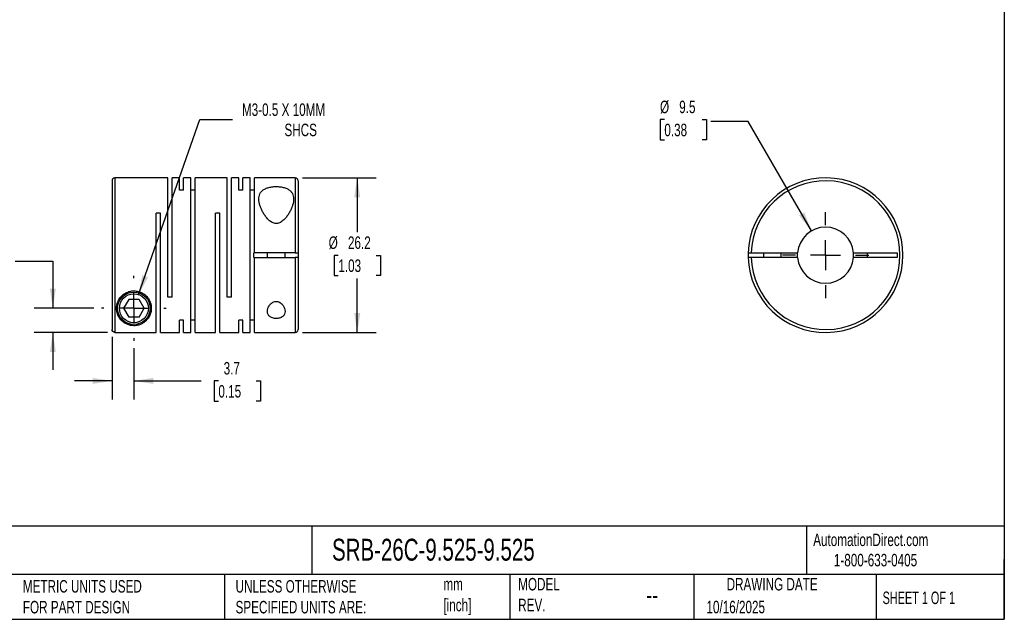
# Model space of a CAD drawing. Header units: millimetres. Extents: x 6 to 273, y 6 to 210.
# Tile 2 of 3: x 106 to 273, y 6 to 108. Entities that reach past the tile are written whole.
import ezdxf

# ---------------------------------------------------------------- set-up
doc = ezdxf.new("R2010")
doc.units = ezdxf.units.MM
doc.linetypes.add('SLD-Center', pattern=[19.05, 15.24, -1.27, 1.27, -1.27])
doc.linetypes.add('SLD-Solid', pattern=[0])
doc.layers.add('CENTER', color=40, linetype='SLD-Center')
doc.layers.add('DIMENSIONS', color=140, linetype='SLD-Solid', lineweight=25)
doc.layers.add('TEXT', color=140, linetype='SLD-Solid', lineweight=25)
doc.styles.add('SLDTEXTSTYLE0', font='TXT', dxfattribs={"width": 0.7})
doc.styles.add('SLDTEXTSTYLE1', font='TXT', dxfattribs={"width": 0.65})
doc.dimstyles.new('SLDDIMSTYLE0', dxfattribs={"dimtxt": 2.158008, "dimasz": 3.302, "dimexe": 0, "dimexo": 0.0625, "dimgap": 0.539502, "dimtad": 0, "dimtih": 1, "dimtoh": 1, "dimdec": 1, "dimrnd": 1e-09, "dimzin": 12, "dimdsep": 46, "dimtxsty": 'SLDTEXTSTYLE0', "dimsah": 1, "dimcen": 0.09, "dimadec": 0, "dimazin": 3, "dimtfac": 1, "dimtdec": 1, "dimtmove": 0, "dimatfit": 0, "dimfxl": 0, "dimfrac": 2, "dimtolj": 1, "dimtzin": 12, "dimarcsym": 0})
doc.dimstyles.new('SLDDIMSTYLE1', dxfattribs={"dimtxt": 2.158008, "dimasz": 3.302, "dimexe": 0, "dimexo": 0.0625, "dimgap": 0.539502, "dimtad": 0, "dimtih": 1, "dimtoh": 1, "dimdec": 1, "dimrnd": 1e-09, "dimzin": 12, "dimdsep": 46, "dimtxsty": 'SLDTEXTSTYLE0', "dimsah": 1, "dimcen": 0, "dimadec": 0, "dimazin": 3, "dimtfac": 1, "dimtdec": 1, "dimtofl": 0, "dimtmove": 0, "dimatfit": 3, "dimfxl": 0, "dimfrac": 2, "dimtolj": 1, "dimtzin": 12, "dimarcsym": 0})
doc.dimstyles.new('SLDDIMSTYLE2', dxfattribs={"dimtxt": 2.158008, "dimasz": 3.302, "dimexe": 0, "dimexo": 0.0625, "dimgap": 0.539502, "dimtad": 0, "dimtih": 1, "dimtoh": 1, "dimdec": 1, "dimrnd": 1e-09, "dimzin": 12, "dimdsep": 46, "dimtxsty": 'SLDTEXTSTYLE0', "dimsah": 1, "dimcen": 0.09, "dimadec": 0, "dimazin": 3, "dimtfac": 1, "dimtdec": 1, "dimtofl": 0, "dimtmove": 0, "dimatfit": 3, "dimfxl": 0, "dimfrac": 2, "dimtolj": 1, "dimtzin": 12, "dimarcsym": 0})
doc.dimstyles.new('SLDDIMSTYLE3', dxfattribs={"dimtxt": 2.158008, "dimasz": 3.302, "dimexe": 0, "dimexo": 0.0625, "dimgap": 0.539502, "dimtad": 0, "dimtih": 1, "dimtoh": 1, "dimdec": 1, "dimrnd": 1e-09, "dimzin": 12, "dimdsep": 46, "dimtxsty": 'SLDTEXTSTYLE0', "dimsah": 1, "dimcen": 0, "dimadec": 0, "dimazin": 3, "dimtfac": 1, "dimtdec": 1, "dimtofl": 0, "dimtmove": 0, "dimatfit": 3, "dimfxl": 0, "dimfrac": 2, "dimtolj": 1, "dimtzin": 12, "dimarcsym": 0})

# ---------------------------------------------------------------- blocks, each defined once
blk = doc.blocks.new('_D')
at = {"layer": 'DIMENSIONS'}
for p, q in [((121.95, 54.19), (121.95, 43.57)), ((125.65, 52.29), (125.65, 43.57)), ((121.95, 46.74), (115.6, 46.74)), ((125.65, 46.74), (137.03, 46.74)), ((139.96, 46.74), (139.23, 46.74)), ((139.23, 46.74), (139.23, 43.31)), ((146.37, 46.74), (147.09, 46.74)), ((147.09, 46.74), (147.09, 43.31)), ((139.23, 43.31), (139.96, 43.31)), ((147.09, 43.31), (146.37, 43.31))]:
    blk.add_line(p, q, dxfattribs=at)
for points in [[(121.95, 46.74), (118.65, 47.25), (118.65, 46.24)], [(125.65, 46.74), (128.95, 46.24), (128.95, 47.25)]]:
    blk.add_solid(points, dxfattribs=at)
at = {"layer": 'DIMENSIONS', "char_height": 2.117, "attachment_point": 1, "style": 'SLDTEXTSTYLE0'}
for s, insert in [('3.7', (140.85, 49.95)), ('0.15', (139.96, 46.04))]:
    blk.add_mtext(s, dxfattribs=dict(at, insert=insert))
blk = doc.blocks.new('_D_1')
at = {"layer": 'DIMENSIONS'}
for p, q in [((95.27, 67.06), (94.54, 67.06)), ((94.54, 67.06), (94.54, 63.63)), ((101.68, 67.06), (102.41, 67.06)), ((102.41, 67.06), (102.41, 63.63)), ((105.57, 67.06), (111.92, 67.06)), ((111.92, 67.06), (111.92, 59.05)), ((94.54, 63.63), (95.27, 63.63)), ((102.41, 63.63), (101.68, 63.63)), ((118.89, 59.05), (108.75, 59.05)), ((121.18, 54.96), (108.75, 54.96)), ((111.92, 54.96), (111.92, 48.61))]:
    blk.add_line(p, q, dxfattribs=at)
for points in [[(111.92, 59.05), (112.43, 62.35), (111.42, 62.35)], [(111.92, 54.96), (111.42, 51.65), (112.43, 51.65)]]:
    blk.add_solid(points, dxfattribs=at)
at = {"layer": 'DIMENSIONS', "char_height": 2.117, "attachment_point": 1, "style": 'SLDTEXTSTYLE0'}
for s, insert in [('4.1', (96.17, 70.27)), ('0.16', (95.27, 66.35))]:
    blk.add_mtext(s, dxfattribs=dict(at, insert=insert))
blk = doc.blocks.new('_D_2')
at = {"layer": 'DIMENSIONS'}
for p, q in [((126.46, 61.36), (136.81, 91.03)), ((136.81, 91.03), (142.37, 91.03))]:
    blk.add_line(p, q, dxfattribs=at)
blk.add_solid([(126.46, 61.36), (128.03, 64.31), (127.07, 64.65)], dxfattribs=at)
at = {"layer": 'DIMENSIONS', "attachment_point": 1, "style": 'SLDTEXTSTYLE0'}
for s, insert, char_height in [('M3-0.5 X 10MM', (143.95, 93.76), 2.1167), ('SHCS', (151.15, 90.33), 2.117)]:
    blk.add_mtext(s, dxfattribs=dict(at, insert=insert, char_height=char_height))
blk = doc.blocks.new('_D_3')
at = {"layer": 'DIMENSIONS'}
for p, q in [((154.22, 81.15), (166.66, 81.15)), ((163.48, 81.15), (163.48, 71.94)), ((160.27, 68.02), (159.55, 68.02)), ((159.55, 68.02), (159.55, 64.59)), ((166.69, 68.02), (167.41, 68.02)), ((167.41, 68.02), (167.41, 64.59)), ((159.55, 64.59), (160.27, 64.59)), ((163.48, 54.95), (163.48, 64.11)), ((167.41, 64.59), (166.69, 64.59)), ((154.22, 54.95), (166.66, 54.95))]:
    blk.add_line(p, q, dxfattribs=at)
for points in [[(163.48, 81.15), (162.97, 77.85), (163.99, 77.85)], [(163.48, 54.95), (163.99, 58.25), (162.97, 58.25)]]:
    blk.add_solid(points, dxfattribs=at)
at = {"layer": 'DIMENSIONS', "char_height": 2.117, "attachment_point": 1, "style": 'SLDTEXTSTYLE0'}
for s, insert in [('%%c', (158.64, 71.23)), ('26.2', (161.9, 71.23)), ('1.03', (160.27, 67.32))]:
    blk.add_mtext(s, dxfattribs=dict(at, insert=insert))
blk = doc.blocks.new('SW_CENTERMARKSYMBOL_0')
at = {"layer": 'CENTER', "color": 0}
for p, q in [((0, 5.08), (0, 5.49)), ((0, 0), (0, 2.54)), ((-5.08, 0), (-5.49, 0)), ((0, 0), (-2.54, 0)), ((0, 0), (0, -2.54)), ((0, 0), (2.54, 0)), ((5.08, 0), (5.49, 0)), ((0, -5.08), (0, -5.49))]:
    blk.add_line(p, q, dxfattribs=at)
blk = doc.blocks.new('_D_4')
at = {"layer": 'DIMENSIONS'}
for p, q in [((215.48, 91.02), (214.75, 91.02)), ((214.75, 91.02), (214.75, 87.59)), ((221.89, 91.02), (222.61, 91.02)), ((222.61, 91.02), (222.61, 87.59)), ((229.69, 90.72), (223.34, 90.72)), ((240.39, 72.18), (229.69, 90.72)), ((214.75, 87.59), (215.48, 87.59)), ((222.61, 87.59), (221.89, 87.59))]:
    blk.add_line(p, q, dxfattribs=at)
blk.add_solid([(240.39, 72.18), (239.18, 75.29), (238.3, 74.78)], dxfattribs=at)
at = {"layer": 'DIMENSIONS', "char_height": 2.117, "attachment_point": 1, "style": 'SLDTEXTSTYLE0'}
for s, insert in [('%%c', (214.75, 94.23)), ('9.5', (218, 94.23)), ('0.38', (215.48, 90.32))]:
    blk.add_mtext(s, dxfattribs=dict(at, insert=insert))
blk = doc.blocks.new('SW_CENTERMARKSYMBOL_1')
at = {"layer": 'CENTER', "color": 0}
for p, q in [((0, 5.08), (0, 7.3025)), ((0, 0), (0, 2.54)), ((-5.08, 0), (-7.3025, 0)), ((0, 0), (-2.54, 0)), ((0, 0), (0, -2.54)), ((0, 0), (2.54, 0)), ((5.08, 0), (7.3025, 0)), ((0, -5.08), (0, -7.3025))]:
    blk.add_line(p, q, dxfattribs=at)

msp = doc.modelspace()

# ---------------------------------------------------------------- linework, layer by layer
for p, q in [((121.95, 80.65), (121.95, 55.46)), ((131.4, 81.15), (122.45, 81.15)), ((122.45, 81.15), (122.45, 54.96)), ((131.4, 60.95), (131.4, 81.15)), ((133.35, 81.15), (132.11, 81.15)), ((132.11, 60.95), (132.11, 81.15)), ((133.35, 79.06), (133.35, 81.15)), ((135.3, 81.15), (134.06, 81.15)), ((134.06, 79.06), (134.06, 81.15)), ((135.3, 54.95), (135.3, 81.15)), ((141.45, 81.15), (136.01, 81.15)), ((136.01, 54.95), (136.01, 81.15)), ((141.45, 60.95), (141.45, 81.15)), ((143.4, 81.15), (142.16, 81.15)), ((142.16, 60.95), (142.16, 81.15)), ((143.4, 79.06), (143.4, 81.15)), ((145.35, 81.15), (144.11, 81.15)), ((144.11, 79.06), (144.11, 81.15)), ((145.35, 54.95), (145.35, 81.15)), ((152.95, 81.15), (146.06, 81.15)), ((146.06, 68.43), (146.06, 81.15)), ((152.95, 81.15), (152.95, 68.43)), ((153.45, 80.65), (153.45, 68.43)), ((134.06, 79.06), (133.35, 79.06)), ((136.01, 79.06), (135.3, 79.06)), ((144.11, 79.06), (143.4, 79.06)), ((146.06, 79.06), (145.35, 79.06)), ((130.16, 75.15), (129.45, 75.15)), ((129.45, 54.96), (129.45, 75.15)), ((130.16, 54.95), (130.16, 75.15)), ((140.21, 75.15), (139.5, 75.15)), ((139.5, 54.95), (139.5, 75.15)), ((140.21, 54.95), (140.21, 75.15)), ((145.95, 67.68), (145.95, 68.43)), ((146.06, 68.43), (145.95, 68.43)), ((152.95, 68.43), (146.06, 68.43)), ((148.25, 68.43), (148.25, 67.68)), ((151.25, 67.68), (151.25, 68.43)), ((153.45, 68.43), (153.45, 67.68)), ((230.18, 68.43), (238.03, 68.43)), ((232.28, 68.43), (232.28, 67.68)), ((235.28, 67.68), (235.28, 68.43)), ((238.01, 68.05), (238.03, 68.43)), ((247.52, 68.43), (254.88, 68.43)), ((249.88, 67.68), (249.88, 68.43)), ((254.88, 68.43), (254.88, 67.68)), ((145.95, 67.68), (146.06, 67.68)), ((146.06, 54.95), (146.06, 67.68)), ((146.06, 67.68), (152.95, 67.68)), ((152.95, 67.68), (152.95, 54.95)), ((153.45, 67.68), (153.45, 55.45)), ((238.03, 67.68), (230.18, 67.68)), ((238.03, 67.68), (238.01, 68.05)), ((254.88, 67.68), (247.52, 67.68)), ((124.79, 60.55), (123.92, 59.05)), ((126.52, 60.55), (124.79, 60.55)), ((127.38, 59.05), (126.52, 60.55)), ((132.11, 60.95), (131.4, 60.95)), ((142.16, 60.95), (141.45, 60.95)), ((123.92, 59.05), (124.79, 57.55)), ((126.52, 57.55), (127.38, 59.05)), ((126.52, 57.55), (124.79, 57.55)), ((134.06, 57.04), (133.35, 57.04)), ((133.35, 54.95), (133.35, 57.04)), ((134.06, 54.95), (134.06, 57.04)), ((136.01, 57.04), (135.3, 57.04)), ((144.11, 57.04), (143.4, 57.04)), ((143.4, 54.95), (143.4, 57.04)), ((144.11, 54.95), (144.11, 57.04)), ((146.06, 57.04), (145.35, 57.04)), ((122.45, 54.96), (129.45, 54.96)), ((130.16, 54.95), (133.35, 54.95)), ((134.06, 54.95), (135.3, 54.95)), ((136.01, 54.95), (139.5, 54.95)), ((140.21, 54.95), (143.4, 54.95)), ((144.11, 54.95), (145.35, 54.95)), ((146.06, 54.95), (152.95, 54.95))]:
    msp.add_line(p, q)
for radius in [2.75, 2.45]:
    msp.add_circle((125.65, 59.05), radius)
for centre, radius, start, end in [((122.45, 80.65), 0.5, 90, 180), ((152.95, 80.65), 0.5, 0, 90), ((242.78, 68.05), 13.1, 181.6404, 178.3596), ((242.78, 68.05), 12.6, 181.7055, 178.2945), ((242.78, 68.05), 4.76, 4.5162, 175.4838), ((242.78, 68.05), 13.1, 178.3596, 181.6404), ((242.78, 68.05), 4.76, 355.4838, 4.5162), ((242.78, 68.05), 4.76, 184.5162, 355.4838), ((152.95, 55.45), 0.5, 270, 0)]:
    msp.add_arc(centre, radius, start, end)
for points, knots in [([(152.7, 77.57), (152.7, 77.9), (152.64, 78.22), (152.42, 78.63), (152.33, 78.76), (152.09, 79), (151.96, 79.11), (151.63, 79.3), (151.45, 79.38), (151.05, 79.51), (150.83, 79.57), (150.38, 79.64), (150.14, 79.66), (149.66, 79.67), (149.41, 79.67), (148.94, 79.62), (148.72, 79.58), (148.29, 79.47), (148.09, 79.4), (147.74, 79.23), (147.58, 79.13), (147.32, 78.91), (147.2, 78.79), (146.93, 78.4), (146.84, 78.1), (146.78, 77.46), (146.82, 77.12), (146.95, 76.59), (147.01, 76.41), (147.14, 76.05), (147.22, 75.87), (147.39, 75.51), (147.49, 75.33), (147.7, 74.97), (147.82, 74.79), (148.09, 74.44), (148.23, 74.27), (148.55, 73.95), (148.73, 73.8), (149.12, 73.55), (149.35, 73.46), (149.71, 73.41), (149.83, 73.42), (150.07, 73.45), (150.19, 73.49), (150.41, 73.58), (150.52, 73.63), (150.71, 73.76), (150.8, 73.83), (151.07, 74.05), (151.23, 74.21), (151.51, 74.55), (151.64, 74.73), (151.88, 75.09), (151.98, 75.27), (152.18, 75.63), (152.26, 75.81), (152.42, 76.18), (152.48, 76.36), (152.64, 76.89), (152.7, 77.24), (152.7, 77.57)], [0, 0, 0, 0, 0.0625, 0.0625, 0.09375, 0.09375, 0.125, 0.125, 0.15625, 0.15625, 0.1875, 0.1875, 0.21875, 0.21875, 0.25, 0.25, 0.28125, 0.28125, 0.3125, 0.3125, 0.34375, 0.34375, 0.375, 0.375, 0.4375, 0.4375, 0.5, 0.5, 0.53125, 0.53125, 0.5625, 0.5625, 0.59375, 0.59375, 0.625, 0.625, 0.65625, 0.65625, 0.6875, 0.6875, 0.71875, 0.71875, 0.734375, 0.734375, 0.75, 0.75, 0.765625, 0.765625, 0.78125, 0.78125, 0.8125, 0.8125, 0.84375, 0.84375, 0.875, 0.875, 0.90625, 0.90625, 0.9375, 0.9375, 1, 1, 1, 1]), ([(152.95, 68.43), (153.08, 68.43), (153.21, 68.43), (153.4, 68.43), (153.45, 68.43), (153.45, 68.43)], [0, 0, 0, 0, 0.5, 0.5, 1, 1, 1, 1]), ([(229.68, 68.43), (229.68, 68.43), (229.74, 68.43), (229.92, 68.43), (230.05, 68.43), (230.18, 68.43)], [0, 0, 0, 0, 0.5, 0.5, 1, 1, 1, 1]), ([(153.45, 67.68), (153.45, 67.68), (153.4, 67.68), (153.21, 67.68), (153.08, 67.68), (152.95, 67.68)], [0, 0, 0, 0, 0.5, 0.5, 1, 1, 1, 1]), ([(230.18, 67.68), (230.05, 67.68), (229.92, 67.68), (229.74, 67.68), (229.68, 67.68), (229.68, 67.68)], [0, 0, 0, 0, 0.5, 0.5, 1, 1, 1, 1]), ([(122.7, 59.05), (122.7, 58.7), (122.76, 58.37), (122.92, 57.92), (122.99, 57.78), (123.14, 57.5), (123.22, 57.37), (123.51, 57), (123.74, 56.78), (124.17, 56.49), (124.33, 56.41), (124.68, 56.26), (124.87, 56.2), (125.2, 56.13), (125.32, 56.12), (125.56, 56.1), (125.68, 56.1), (125.92, 56.11), (126.04, 56.12), (126.27, 56.16), (126.37, 56.19), (126.67, 56.27), (126.85, 56.35), (127.17, 56.52), (127.32, 56.61), (127.58, 56.81), (127.7, 56.92), (127.91, 57.15), (128.01, 57.27), (128.28, 57.67), (128.41, 57.95), (128.54, 58.42), (128.57, 58.59), (128.6, 58.93), (128.61, 59.1), (128.57, 59.63), (128.47, 60.01), (128.2, 60.55), (128.08, 60.73), (127.82, 61.07), (127.66, 61.23), (127.3, 61.51), (127.1, 61.63), (126.67, 61.83), (126.45, 61.9), (125.97, 61.99), (125.73, 62.01), (125.25, 61.98), (125.01, 61.94), (124.67, 61.83), (124.56, 61.79), (124.34, 61.7), (124.24, 61.64), (123.94, 61.46), (123.76, 61.33), (123.44, 61.02), (123.3, 60.85), (123.07, 60.5), (122.98, 60.32), (122.76, 59.77), (122.7, 59.4), (122.7, 59.05)], [0, 0, 0, 0, 0.0625, 0.0625, 0.09375, 0.09375, 0.125, 0.125, 0.1875, 0.1875, 0.21875, 0.21875, 0.25, 0.25, 0.265625, 0.265625, 0.28125, 0.28125, 0.296875, 0.296875, 0.3125, 0.3125, 0.34375, 0.34375, 0.375, 0.375, 0.40625, 0.40625, 0.4375, 0.4375, 0.5, 0.5, 0.53125, 0.53125, 0.5625, 0.5625, 0.625, 0.625, 0.65625, 0.65625, 0.6875, 0.6875, 0.71875, 0.71875, 0.75, 0.75, 0.78125, 0.78125, 0.8125, 0.8125, 0.828125, 0.828125, 0.84375, 0.84375, 0.875, 0.875, 0.90625, 0.90625, 0.9375, 0.9375, 1, 1, 1, 1]), ([(151.25, 58.53), (151.25, 58.7), (151.22, 58.86), (151.11, 59.2), (151.03, 59.36), (150.86, 59.6), (150.8, 59.68), (150.66, 59.82), (150.59, 59.89), (150.41, 60.02), (150.32, 60.08), (150.11, 60.17), (149.99, 60.2), (149.75, 60.22), (149.64, 60.22), (149.4, 60.17), (149.3, 60.13), (149, 59.97), (148.84, 59.83), (148.58, 59.53), (148.48, 59.36), (148.33, 59.03), (148.28, 58.86), (148.24, 58.53), (148.25, 58.37), (148.33, 58.06), (148.41, 57.92), (148.58, 57.73), (148.64, 57.66), (148.8, 57.56), (148.88, 57.51), (149.17, 57.38), (149.4, 57.33), (149.75, 57.31), (149.87, 57.31), (150.1, 57.34), (150.22, 57.36), (150.43, 57.42), (150.53, 57.46), (150.7, 57.55), (150.78, 57.61), (151, 57.78), (151.09, 57.92), (151.22, 58.21), (151.25, 58.37), (151.25, 58.53)], [0, 0, 0, 0, 0.0625, 0.0625, 0.125, 0.125, 0.15625, 0.15625, 0.1875, 0.1875, 0.21875, 0.21875, 0.25, 0.25, 0.28125, 0.28125, 0.3125, 0.3125, 0.375, 0.375, 0.4375, 0.4375, 0.5, 0.5, 0.5625, 0.5625, 0.625, 0.625, 0.65625, 0.65625, 0.6875, 0.6875, 0.75, 0.75, 0.78125, 0.78125, 0.8125, 0.8125, 0.84375, 0.84375, 0.875, 0.875, 0.9375, 0.9375, 1, 1, 1, 1]), ([(122.45, 54.96), (122.32, 54.96), (122.19, 55.01), (122.01, 55.2), (121.95, 55.32), (121.95, 55.46)], [0, 0, 0, 0, 0.5, 0.5, 1, 1, 1, 1])]:
    msp.add_open_spline(points, degree=3, knots=knots)
at = {"layer": 'TEXT'}
for p, q in [((273.05, 209.55), (273.05, 6.35)), ((273.05, 22.13), (6.35, 22.13)), ((155.76, 22.13), (155.76, 13.97)), ((239.58, 22.13), (239.58, 13.97)), ((273.05, 6.35), (273.05, 16.51)), ((273.05, 13.97), (6.35, 13.97)), ((141, 13.97), (141, 6.35)), ((189.3, 13.97), (189.3, 6.35)), ((220.47, 13.97), (220.47, 6.35)), ((251.35, 13.97), (251.35, 6.35)), ((6.35, 6.35), (273.05, 6.35))]:
    msp.add_line(p, q, dxfattribs=at)

# ---------------------------------------------------------------- block references
at = {"layer": 'CENTER'}
for name, p in [('SW_CENTERMARKSYMBOL_1', (242.78, 68.05)), ('SW_CENTERMARKSYMBOL_0', (125.65, 59.05))]:
    msp.add_blockref(name, p, dxfattribs=at)

# ---------------------------------------------------------------- texts
at = {"layer": 'TEXT'}
for s, insert, char_height, attachment_point, style in [('SRB-26C-9.525-9.525', (159.21, 20), 3.7042, 1, 'SLDTEXTSTYLE0'), ('AutomationDirect.com', (240.69, 20.88), 2.1167, 1, 'SLDTEXTSTYLE0'), ('1-800-633-0405', (244.19, 17.44), 2.1167, 1, 'SLDTEXTSTYLE0'), ('MODEL ^JREV.', (190.73, 13.36), 2.1167, 1, 'SLDTEXTSTYLE0'), ('DRAWING DATE', (233.73, 13.36), 2.1167, 2, 'SLDTEXTSTYLE0'), ('METRIC UNITS USED ^JFOR PART DESIGN', (106.85, 13), 2.1167, 1, 'SLDTEXTSTYLE0'), ('UNLESS OTHERWISE ^JSPECIFIED UNITS ARE:', (142.87, 13), 2.1167, 1, 'SLDTEXTSTYLE0'), ('mm^J[inch]', (178.06, 13.36), 2.117, 1, 'SLDTEXTSTYLE0'), ('--', (212.43, 12.08), 3.175, 1, 'SLDTEXTSTYLE0'), ('SHEET 1 OF 1', (252.44, 11.05), 2.1167, 1, 'SLDTEXTSTYLE1'), ('10/16/2025', (222.61, 9.49), 2.117, 1, 'SLDTEXTSTYLE0')]:
    msp.add_mtext(s, dxfattribs=dict(at, insert=insert, char_height=char_height, attachment_point=attachment_point, style=style))

# ---------------------------------------------------------------- dimensions: what is measured, and where the dimension line sits
at = {"layer": 'DIMENSIONS'}
dim = msp.add_diameter_dim_2p(p1=(124.85, 56.74), p2=(126.46, 61.36), text='M3-0.5 X 10MM\\PSHCS', dimstyle='SLDDIMSTYLE1', override={"dimpost": '<>'}, dxfattribs=at)
dim.commit()
dim.dimension.update_dxf_attribs({"geometry": '_D_2', "text_midpoint": (155.12, 91.03), "dimtype": 163})
dim = msp.add_diameter_dim_2p(p1=(245.16, 63.93), p2=(240.39, 72.18), dimstyle='SLDDIMSTYLE3', dxfattribs=at)
dim.commit()
dim.dimension.update_dxf_attribs({"geometry": '_D_4', "text_midpoint": (218.68, 90.72), "dimtype": 163})
dim = msp.add_linear_dim(base=(163.48, 54.95), p1=(152.95, 81.15), p2=(152.95, 54.95), angle=90, text='%%c<>', dimstyle='SLDDIMSTYLE2', dxfattribs=at)
dim.commit()
dim.dimension.update_dxf_attribs({"geometry": '_D_3', "text_midpoint": (163.48, 68.02), "dimtype": 160})
dim = msp.add_linear_dim(base=(111.92, 59.05), p1=(122.45, 54.96), p2=(120.16, 59.05), angle=90, dimstyle='SLDDIMSTYLE0', dxfattribs=at)
dim.commit()
dim.dimension.update_dxf_attribs({"geometry": '_D_1', "text_midpoint": (111.92, 67.06), "dimtype": 160})
dim = msp.add_linear_dim(base=(125.65, 46.74), p1=(121.95, 55.46), p2=(125.65, 53.56), dimstyle='SLDDIMSTYLE0', dxfattribs=at)
dim.commit()
dim.dimension.update_dxf_attribs({"geometry": '_D', "text_midpoint": (143.16, 46.74), "dimtype": 160})

doc.saveas('drawing.dxf')
